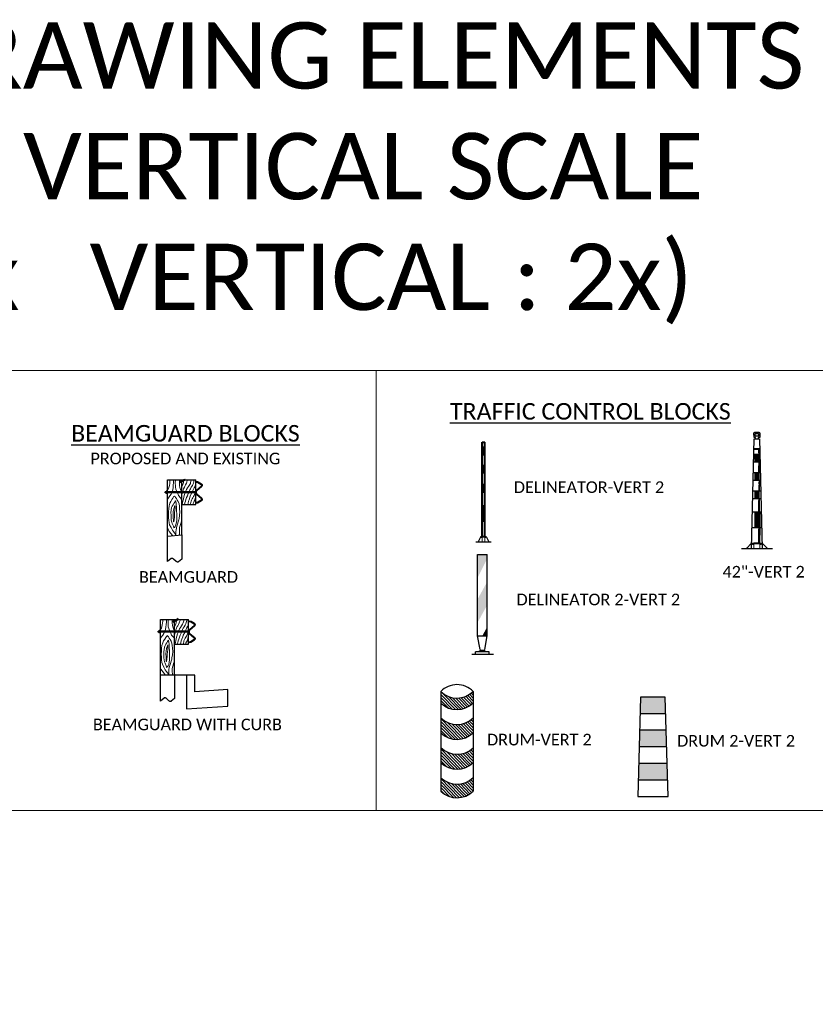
# Model space of a CAD drawing. Extents: x 3480 to 4622, y 4336 to 4703.
# Tile 16 of 33: x 3922 to 3970, y 4638 to 4698. Entities that reach past the tile are written whole.
import ezdxf

# ---------------------------------------------------------------- set-up
doc = ezdxf.new("R2010")
doc.units = 0
doc.header["$MEASUREMENT"] = 0
doc.linetypes.add('DGN Style 2', pattern=[25, 12.5, -12.5])
doc.linetypes.add('DGN Style 3', pattern=[37.5, 25, -12.5])
for name, color, linetype, lineweight in [('P_MISC', 7, 'Continuous', 25), ('P_MISC_CONSTD', 7, 'Continuous', 25), ('P_MISC_Text', 7, 'Continuous', 0), ('P_MISC_TYPS', 7, 'Continuous', 25)]:
    doc.layers.add(name, color=color, linetype=linetype, lineweight=lineweight)
doc.layers.add('P_MISC_NoPlot', color=7, linetype='Continuous', lineweight=18, plot=False)
doc.layers.add('P_MISC_TXT', color=7, linetype='Continuous')
doc.styles.add('CalibriLight', font='calibril.ttf')

# ---------------------------------------------------------------- blocks, each defined once
blk = doc.blocks.new('DELINEATOR-VERT 2')
at = {"layer": 'P_MISC_TYPS', "linetype": 'Continuous', "lineweight": 40}
for p, q in [((-0.088, 0.316), (-0.088, 6.001)), ((-0.088, 6.001), (0.09, 6.001)), ((0.09, 0.316), (0.09, 6.001)), ((-0.088, 0.313), (0.09, 0.313))]:
    blk.add_line(p, q, dxfattribs=at)
at = {"layer": 'P_MISC_TYPS', "linetype": 'Continuous', "lineweight": 15}
for p, q in [((0.051, 6.001), (0.051, 5.735)), ((0.064, 5.971), (0.064, 5.72)), ((0.069, 5.998), (0.069, 5.723)), ((0.078, 5.978), (0.078, 5.823)), ((0.079, 5.998), (0.079, 5.742)), ((0.085, 5.95), (0.085, 5.749)), ((0.051, 5.122), (0.051, 4.748)), ((0.057, 5.232), (0.057, 4.638)), ((0.069, 5.216), (0.069, 4.649)), ((0.077, 5.232), (0.077, 5.125)), ((0.079, 5.071), (0.079, 4.738)), ((0.084, 5.164), (0.084, 4.712)), ((0.045, 3.948), (0.045, 3.641)), ((0.052, 4.032), (0.052, 3.932)), ((0.058, 4.09), (0.058, 3.487)), ((0.068, 3.952), (0.068, 3.625)), ((0.073, 4.087), (0.073, 3.504)), ((0.058, 2.968), (0.058, 2.754)), ((0.051, 2.922), (0.051, 2.255)), ((0.061, 2.815), (0.061, 2.37)), ((0.069, 2.95), (0.069, 2.331)), ((0.074, 2.965), (0.074, 2.215)), ((0.079, 2.95), (0.079, 2.262)), ((0.069, 1.231), (0.069, 0.321)), ((0.051, 1.171), (0.051, 0.318)), ((0.062, 1.038), (0.062, 0.467)), ((0.075, 1.111), (0.075, 0.342)), ((0.079, 1.119), (0.079, 0.322)), ((0.086, 1.066), (0.086, 0.394)), ((0.063, 0.463), (0.063, 0.349))]:
    blk.add_line(p, q, dxfattribs=at)
at = {"layer": 'P_MISC_TYPS', "linetype": 'Continuous', "lineweight": 30}
for p, q in [((-0.088, 5.711), (0.09, 5.711)), ((-0.06, 5.711), (-0.06, 5.237)), ((-0.03, 5.711), (-0.03, 5.237)), ((0, 5.711), (0, 5.237)), ((0.03, 5.711), (0.03, 5.237)), ((0.06, 5.711), (0.06, 5.237)), ((-0.089, 5.237), (0.089, 5.237)), ((-0.088, 4.62), (0.09, 4.62)), ((-0.06, 4.621), (-0.06, 4.147)), ((-0.03, 4.621), (-0.03, 4.147)), ((0, 4.621), (0, 4.147)), ((0.03, 4.621), (0.03, 4.147)), ((0.058, 4.621), (0.058, 4.147)), ((-0.089, 4.147), (0.089, 4.147)), ((-0.09, 2.994), (0.087, 2.994)), ((-0.086, 3.468), (0.089, 3.468)), ((-0.062, 3.468), (-0.062, 3.231)), ((-0.062, 3.468), (-0.062, 2.994)), ((-0.032, 3.468), (-0.032, 3.231)), ((-0.032, 3.468), (-0.032, 2.994)), ((-0.002, 3.468), (-0.002, 3.231)), ((-0.002, 3.468), (-0.002, 2.994)), ((0.029, 3.468), (0.029, 3.231)), ((0.029, 3.468), (0.029, 2.994)), ((0.059, 3.468), (0.059, 3.231)), ((0.059, 3.468), (0.059, 2.994)), ((-0.088, 2.193), (0.09, 2.193)), ((-0.062, 2.193), (-0.062, 1.719)), ((-0.032, 2.193), (-0.032, 1.719)), ((-0.002, 2.193), (-0.002, 1.719)), ((0.029, 2.193), (0.029, 1.719)), ((0.059, 2.193), (0.059, 1.719)), ((-0.09, 1.245), (0.087, 1.245)), ((-0.062, 1.719), (-0.062, 1.245)), ((-0.032, 1.719), (-0.032, 1.245)), ((-0.002, 1.719), (-0.002, 1.245)), ((0.029, 1.719), (0.029, 1.245)), ((0.059, 1.719), (0.059, 1.245)), ((0.089, 0.79), (0.089, 0.553)), ((-0.159, 0.313), (-0.317, -0.001)), ((-0.316, 0), (0.316, 0)), ((-0.315, 0.001), (0.315, 0.001)), ((-0.159, 0.313), (0.16, 0.313)), ((-0.088, 0.316), (0.09, 0.316)), ((-0.088, 0.316), (0.09, 0.316)), ((-0.088, 0.316), (0.09, 0.316)), ((0.16, 0.313), (0.317, -0.001)), ((-0.468, -0.001), (0.47, -0.001))]:
    blk.add_line(p, q, dxfattribs=at)
at = {"layer": 'P_MISC_TYPS', "linetype": 'Continuous', "lineweight": 25}
for p, q in [((-0.088, 2.998), (-0.086, 3)), ((-0.088, 2.446), (-0.085, 2.448))]:
    blk.add_line(p, q, dxfattribs=at)
at = {"layer": 'P_MISC_TYPS', "linetype": 'DGN Style 3', "lineweight": 15}
for p, q in [((-0.088, 0.316), (-0.088, -0.001)), ((0.09, 0.472), (0.09, 0.316)), ((0.09, 0.314), (0.09, 0))]:
    blk.add_line(p, q, dxfattribs=at)
at = {"layer": 'P_MISC_TYPS', "linetype": 'Continuous', "lineweight": 25}
for centre, major_axis in [((-0.125, 0.27), (-0.0055, 0.0139)), ((0.124, 0.27), (0.0055, 0.0139))]:
    blk.add_ellipse(centre, major_axis=major_axis, ratio=0.658034, dxfattribs=at)
for points, knots in [([(-0.316, 0.001), (-0.317, 0.001), (-0.317, 0), (-0.318, 0), (-0.318, 0), (-0.319, 0), (-0.319, 0), (-0.32, 0), (-0.32, 0), (-0.321, 0), (-0.322, 0), (-0.322, 0), (-0.323, -0.001)], [0, 0, 0, 0, 0.206907, 0.206907, 0.206907, 0.390036, 0.390036, 0.390036, 0.709112, 0.709112, 0.709112, 1, 1, 1, 1]), ([(-0.316, 0.001), (-0.317, 0.001), (-0.317, 0.001), (-0.318, 0), (-0.318, 0), (-0.319, 0), (-0.319, 0), (-0.32, 0), (-0.321, 0), (-0.321, -0.001)], [0, 0, 0, 0, 0.243753, 0.243753, 0.243753, 0.543601, 0.543601, 0.543601, 1, 1, 1, 1])]:
    blk.add_open_spline(points, degree=3, knots=knots, dxfattribs=at)
at = {"layer": 'P_MISC_TYPS', "linetype": 'Continuous', "lineweight": 30}
blk.add_open_spline([(-0.316, 0.001), (-0.317, 0.001), (-0.317, 0.001), (-0.317, 0.001), (-0.318, 0.001), (-0.318, 0.001), (-0.318, 0), (-0.319, 0), (-0.319, 0), (-0.319, 0), (-0.32, 0), (-0.32, -0.001), (-0.321, -0.001)], degree=3, knots=[0, 0, 0, 0, 0.215529, 0.215529, 0.215529, 0.440738, 0.440738, 0.440738, 0.704338, 0.704338, 0.704338, 1, 1, 1, 1], dxfattribs=at)
blk = doc.blocks.new('DELINEATOR 2-VERT2')
at = {"layer": 'P_MISC_TYPS'}
h = blk.add_hatch(color=7, dxfattribs=at)
h.dxf.hatch_style = 1
h.paths.add_polyline_path([(0.041, 1.107), (0.276, 1.107), (0.276, 1.548)])
at = {"layer": 'P_MISC_TYPS', "color": 7, "linetype": 'Continuous', "lineweight": 30}
for p, q in [((-0.308, 1.107), (-0.308, 5.999)), ((-0.308, 5.999), (0.276, 5.999)), ((0.276, 1.107), (0.276, 6.001)), ((-0.156, 0.273), (-0.308, 1.107)), ((-0.308, 1.107), (0.276, 1.107)), ((0.124, 0.273), (0.274, 1.103)), ((-0.646, 0), (0.646, 0)), ((0.396, 0.131), (-0.428, 0.131)), ((-0.428, 0), (-0.428, 0.131)), ((-0.156, 0.204), (-0.229, 0.131)), ((-0.156, 0.204), (0.124, 0.204)), ((0.124, 0.204), (0.197, 0.131)), ((0.396, 0), (0.396, 0.131))]:
    blk.add_line(p, q, dxfattribs=at)
at = {"layer": 'P_MISC_TYPS', "color": 7, "linetype": 'Continuous', "lineweight": 25}
blk.add_line((0.041, 1.107), (0.276, 1.548), dxfattribs=at)
blk.add_line((0.041, 1.107), (0.276, 1.548), dxfattribs=at)
for points in [[(-0.307, 4.598), (0.276, 5.759), (-0.308, 5.999), (0.276, 5.999)], [(-0.307, 1.899), (0.275, 2.952), (-0.308, 3.304), (0.275, 4.355)]]:
    blk.add_solid(points, dxfattribs=at)
at = {"layer": 'P_MISC_TYPS', "color": 7, "linetype": 'Continuous', "lineweight": 30}
blk.add_solid([(-0.156, 0.273), (0.124, 0.273), (-0.229, 0.131), (0.197, 0.131)], dxfattribs=at)
blk = doc.blocks.new('DRUM-VERT 2')
h = blk.add_hatch()
h.set_pattern_fill('ANSI31', color=256, angle=89)
h.set_pattern_definition([(134, (0.9646, 4.56503), (-0.0899175, -0.086832), [])])
h.paths.add_polyline_path([(-0.007, 4.411), (-0.006, 3.514, 0.410758), (1.939, 3.522), (1.937, 4.419, -0.410758)])
h.paths.add_polyline_path([(1.936, 5.315), (1.935, 6.012, -0.410758), (-0.009, 6.004), (-0.008, 5.307, 0.410758)])
h = blk.add_hatch()
h.set_pattern_fill('ANSI31', color=256, angle=89)
h.set_pattern_definition([(134, (0.97002, 1.11639), (-0.0899175, -0.086832), [])])
h.paths.add_polyline_path([(-0.004, 2.628), (-0.003, 1.715, 0.410758), (1.941, 1.723), (1.94, 2.613, -0.410783)])
h.paths.add_polyline_path([(-0.001, 0.812), (0, 0, 0.410758), (1.944, 0.008), (1.943, 0.82, -0.410758)])
for p, q in [((-0.009, 6.004), (0, 0)), ((1.935, 6.012), (1.944, 0.008))]:
    blk.add_line(p, q)
for centre, radius, start, end in [((0.966, 5.062), 1.356, 44.43721, 136.02915), ((0.959, 6.991), 1.383, 225.57157, 314.89479), ((0.96, 6.294), 1.383, 225.57157, 314.89479), ((0.961, 5.399), 1.383, 225.57157, 314.89479), ((0.963, 4.501), 1.383, 225.57157, 314.89479), ((0.976, 3.604), 1.383, 224.8796, 314.20762), ((0.965, 2.702), 1.383, 225.57157, 314.89479), ((0.967, 1.8), 1.383, 225.57157, 314.89479), ((0.968, 0.988), 1.383, 225.57157, 314.89479)]:
    blk.add_arc(centre, radius, start, end)
blk = doc.blocks.new('DRUM 2-VERT 2')
at = {"layer": 'P_MISC_TYPS'}
h = blk.add_hatch(color=256, dxfattribs=at)
h.dxf.hatch_style = 1
h.paths.add_polyline_path([(-0.139, 4.996), (-0.167, 6), (-1.667, 6), (-1.694, 4.996)])
h = blk.add_hatch(color=256, dxfattribs=at)
h.dxf.hatch_style = 1
h.paths.add_polyline_path([(-1.725, 3.999), (-1.75, 3), (-0.079, 3), (-0.108, 3.999)])
h = blk.add_hatch(color=256, dxfattribs=at)
h.dxf.hatch_style = 1
h.paths.add_polyline_path([(-0.026, 1), (-0.053, 2.001), (-1.778, 2.001), (-1.806, 1)])
for p, q in [((-1.667, 6), (-1.833, 0)), ((-0.167, 6), (-1.667, 6)), ((0, 0), (-0.167, 6)), ((-0.139, 4.996), (-1.694, 4.996)), ((-0.111, 3.999), (-1.722, 3.999)), ((-0.083, 3), (-1.75, 3)), ((-0.056, 2.001), (-1.778, 2.001)), ((-0.028, 1), (-1.806, 1)), ((-1.833, 0), (0, 0))]:
    blk.add_line(p, q, dxfattribs=at)
blk = doc.blocks.new('42-INCH CHANNELIZER')
at = {"layer": 'P_MISC_TYPS', "color": 7}
for p, q in [((-0.164, 0.002), (-0.081, 3.297)), ((0.081, 3.297), (0.163, 0.002))]:
    blk.add_line(p, q, dxfattribs=at)
at = {"layer": 'P_MISC_TYPS', "color": 7, "linetype": 'Continuous', "lineweight": 30}
for p, q in [((-0.081, 3.297), (0.081, 3.297)), ((-0.093, 2.842), (0.093, 2.842)), ((-0.062, 2.842), (-0.062, 2.605)), ((-0.032, 2.842), (-0.032, 2.605)), ((-0.001, 2.842), (-0.001, 2.605)), ((0.029, 2.842), (0.029, 2.605)), ((0.059, 2.842), (0.059, 2.605)), ((-0.099, 2.605), (0.099, 2.605)), ((-0.107, 2.289), (0.106, 2.289)), ((-0.062, 2.289), (-0.062, 2.053)), ((-0.032, 2.289), (-0.032, 2.053)), ((-0.001, 2.289), (-0.001, 2.053)), ((0.029, 2.289), (0.029, 2.053)), ((0.059, 2.289), (0.059, 2.053)), ((-0.113, 2.053), (0.112, 2.053)), ((-0.126, 1.5), (0.126, 1.5)), ((-0.12, 1.737), (0.12, 1.737)), ((-0.063, 1.737), (-0.063, 1.5)), ((-0.033, 1.737), (-0.033, 1.5)), ((-0.003, 1.737), (-0.003, 1.5)), ((0.027, 1.737), (0.027, 1.5)), ((0.057, 1.737), (0.057, 1.5)), ((-0.136, 1.105), (0.136, 1.105)), ((-0.062, 1.105), (-0.063, 0.631)), ((-0.032, 1.105), (-0.032, 0.632)), ((-0.001, 1.105), (-0.002, 0.632)), ((0.029, 1.105), (0.028, 0.632)), ((0.059, 1.105), (0.058, 0.631)), ((0.088, 1.105), (0.088, 0.395)), ((-0.148, 0.631), (0.148, 0.631)), ((-0.469, 0), (0.469, 0)), ((-0.16, 0.158), (-0.318, 0)), ((-0.317, 0.001), (0.315, 0.001)), ((-0.316, 0.002), (0.314, 0.002)), ((-0.16, 0.158), (0.159, 0.158)), ((0.159, 0.158), (0.316, 0))]:
    blk.add_line(p, q, dxfattribs=at)
at = {"layer": 'P_MISC_TYPS', "color": 7, "linetype": 'Continuous', "lineweight": 40}
for p, q in [((-0.089, 3), (0.089, 3)), ((-0.089, 0.158), (0.089, 0.158))]:
    blk.add_line(p, q, dxfattribs=at)
at = {"layer": 'P_MISC_TYPS', "color": 7, "linetype": 'Continuous', "lineweight": 15}
for p, q in [((0.05, 3), (0.05, 2.869)), ((0.063, 2.972), (0.063, 2.847)), ((0.067, 2.999), (0.067, 2.861)), ((0.077, 2.979), (0.077, 2.901)), ((0.078, 2.999), (0.078, 2.871)), ((0.084, 2.951), (0.084, 2.85)), ((0.05, 2.491), (0.05, 2.304)), ((0.056, 2.6), (0.056, 2.303)), ((0.067, 2.584), (0.067, 2.301)), ((0.076, 2.6), (0.076, 2.547)), ((0.078, 2.503), (0.078, 2.337)), ((0.083, 2.533), (0.083, 2.307)), ((0.055, 1.91), (0.055, 1.756)), ((0.062, 1.994), (0.062, 1.944)), ((0.067, 2.052), (0.067, 1.751)), ((0.078, 1.914), (0.078, 1.751)), ((0.082, 2.053), (0.082, 1.758)), ((0.056, 1.493), (0.056, 1.386)), ((0.073, 1.489), (0.073, 1.114)), ((0.05, 1.447), (0.05, 1.113)), ((0.06, 1.339), (0.06, 1.117)), ((0.067, 1.475), (0.067, 1.165)), ((0.078, 1.475), (0.078, 1.131)), ((0.061, 0.595), (0.061, 0.309)), ((0.067, 0.617), (0.067, 0.158)), ((0.05, 0.586), (0.05, 0.158)), ((0.074, 0.568), (0.074, 0.158)), ((0.078, 0.562), (0.078, 0.158)), ((0.085, 0.572), (0.085, 0.158)), ((0.062, 0.248), (0.062, 0.191))]:
    blk.add_line(p, q, dxfattribs=at)
at = {"layer": 'P_MISC_TYPS', "color": 7, "linetype": 'Continuous', "lineweight": 25}
for p, q in [((-0.089, 2.84), (-0.087, 2.842)), ((-0.089, 2.287), (-0.087, 2.29))]:
    blk.add_line(p, q, dxfattribs=at)
at = {"layer": 'P_MISC_TYPS', "color": 7, "linetype": 'DGN Style 3', "lineweight": 15}
for p, q in [((0.089, 1.105), (0.089, 0.158)), ((-0.089, 0.158), (-0.089, 0)), ((0.089, 0.156), (0.089, 0.001))]:
    blk.add_line(p, q, dxfattribs=at)
at = {"layer": 'P_MISC_TYPS', "color": 7, "flags": 128}
blk.add_lwpolyline([(-0.04, 3.297), (-0.039, 3.342), (-0.087, 3.342), (-0.088, 3.471, -0.412978), (-0.061, 3.5), (0.061, 3.5, -0.412978), (0.088, 3.471), (0.088, 3.343), (0.041, 3.343), (0.041, 3.297)], format="xyb", dxfattribs=at)
blk.add_lwpolyline([(-0.049, 3.386), (-0.048, 3.46), (0.049, 3.46), (0.049, 3.386)], close=True, dxfattribs=at)
at = {"layer": 'P_MISC_TYPS', "color": 7, "linetype": 'Continuous', "lineweight": 25}
for centre, major_axis in [((-0.126, 0.131), (-0.0055, 0.0139)), ((0.122, 0.132), (0.0055, 0.0139))]:
    blk.add_ellipse(centre, major_axis=major_axis, ratio=0.658034, dxfattribs=at)
for points, knots in [([(-0.318, 0.002), (-0.318, 0.001), (-0.319, 0.001), (-0.319, 0.001), (-0.319, 0.001), (-0.32, 0.001), (-0.32, 0.001), (-0.321, 0.001), (-0.321, 0.001), (-0.322, 0.001), (-0.323, 0.001), (-0.323, 0), (-0.324, 0)], [0, 0, 0, 0, 0.206907, 0.206907, 0.206907, 0.390036, 0.390036, 0.390036, 0.709112, 0.709112, 0.709112, 1, 1, 1, 1]), ([(-0.318, 0.002), (-0.318, 0.002), (-0.318, 0.001), (-0.319, 0.001), (-0.319, 0.001), (-0.32, 0.001), (-0.32, 0.001), (-0.321, 0.001), (-0.322, 0), (-0.322, 0)], [0, 0, 0, 0, 0.243753, 0.243753, 0.243753, 0.543601, 0.543601, 0.543601, 1, 1, 1, 1])]:
    blk.add_open_spline(points, degree=3, knots=knots, dxfattribs=at)
at = {"layer": 'P_MISC_TYPS', "color": 7, "linetype": 'Continuous', "lineweight": 30}
blk.add_open_spline([(-0.318, 0.002), (-0.318, 0.002), (-0.318, 0.002), (-0.319, 0.002), (-0.319, 0.001), (-0.319, 0.001), (-0.32, 0.001), (-0.32, 0.001), (-0.32, 0.001), (-0.321, 0.001), (-0.321, 0), (-0.321, 0), (-0.322, 0)], degree=3, knots=[0, 0, 0, 0, 0.215529, 0.215529, 0.215529, 0.440738, 0.440738, 0.440738, 0.704338, 0.704338, 0.704338, 1, 1, 1, 1], dxfattribs=at)
blk = doc.blocks.new('*U127')
at = {"layer": 'P_MISC_TYPS', "linetype": 'Continuous', "lineweight": 30}
for p, q in [((-0.0849, 0.3303), (0.0849, 0.3303)), ((-0.0849, -0.0085), (-0.0849, 0.3303)), ((0, 0), (0, 0.3303)), ((0.0849, 0.1817), (0.0849, 0.3303)), ((-0.0937, 0.2593), (-0.0992, 0.2593)), ((-0.0992, 0.2529), (-0.0992, 0.2593)), ((-0.0937, 0.2529), (-0.0992, 0.2529)), ((-0.0937, 0.2514), (-0.0937, 0.2612)), ((-0.0864, 0.2629), (-0.0927, 0.2629)), ((-0.0864, 0.2595), (-0.0927, 0.2595)), ((-0.0864, 0.253), (-0.0927, 0.253)), ((-0.0864, 0.2496), (-0.0927, 0.2496)), ((-0.0849, 0.2655), (-0.0864, 0.2655)), ((-0.0864, 0.2469), (-0.0864, 0.2655)), ((-0.0849, 0.2469), (-0.0864, 0.2469)), ((0, 0.1817), (0.0849, 0.1817))]:
    blk.add_line(p, q, dxfattribs=at)
at = {"layer": 'P_MISC_TYPS', "linetype": 'Continuous', "lineweight": 50}
for p, q in [((0.0176, 0.3311), (-0.0106, 0.317)), ((0.0171, 0.3308), (-0.0106, 0.317)), ((0.0191, 0.3266), (0.0148, 0.3352))]:
    blk.add_line(p, q, dxfattribs=at)
at = {"layer": 'P_MISC_TYPS', "linetype": 'Continuous', "lineweight": 15}
for p, q in [((-0.099, 0.2529), (-0.0987, 0.2593)), ((-0.098, 0.2529), (-0.0977, 0.2593)), ((-0.097, 0.2529), (-0.0967, 0.2593)), ((-0.096, 0.2529), (-0.0957, 0.2593)), ((-0.0949, 0.2529), (-0.0946, 0.2593)), ((-0.0939, 0.2529), (-0.0937, 0.2581)), ((-0.0849, 0.2513), (-0.0849, 0.2581)), ((-0.0849, 0.2469), (-0.0849, 0.251))]:
    blk.add_line(p, q, dxfattribs=at)
at = {"layer": 'P_MISC_TYPS', "linetype": 'DGN Style 3', "ltscale": 0.05306}
for p, q in [((0.0856, 0.2595), (-0.0849, 0.2595)), ((0.0856, 0.2529), (-0.0849, 0.2529))]:
    blk.add_line(p, q, dxfattribs=at)
at = {"layer": 'P_MISC_TYPS', "color": 7, "linetype": 'Continuous', "lineweight": 25}
blk.add_line((0.087, 0.2527), (0.087, 0.2525), dxfattribs=at)
at = {"layer": 'P_MISC_TYPS'}
blk.add_line((-0.0849, -0.0085), (0, 0), dxfattribs=at)
at = {"layer": 'P_MISC_TYPS', "linetype": 'Continuous', "lineweight": 15, "flags": 128}
for points in [[(-0.084, 0.2699), (-0.0786, 0.2784), (-0.0736, 0.2972), (-0.0717, 0.3091), (-0.0713, 0.3171), (-0.0713, 0.3302)], [(-0.084, 0.2173), (-0.0798, 0.2235), (-0.0706, 0.235), (-0.0637, 0.2457), (-0.0587, 0.2569), (-0.0541, 0.2703), (-0.0521, 0.2845), (-0.0506, 0.2991), (-0.0491, 0.3141), (-0.0495, 0.3248), (-0.0494, 0.3302)], [(-0.0011, 0.2123), (-0.0072, 0.2227), (-0.0184, 0.2361), (-0.0233, 0.2484), (-0.0303, 0.2642), (-0.0349, 0.2753), (-0.0375, 0.2861), (-0.0379, 0.2976), (-0.0383, 0.3083), (-0.0383, 0.3194), (-0.0378, 0.3245), (-0.0376, 0.3302)], [(-0.0007, 0.263), (-0.0072, 0.2738), (-0.0111, 0.2849), (-0.0126, 0.2968), (-0.0138, 0.3072), (-0.0134, 0.3171), (-0.0138, 0.3241), (-0.0138, 0.3306)], [(0.0006, 0.289), (0.005, 0.2971), (0.0073, 0.3036), (0.009, 0.3097), (0.0105, 0.3144), (0.0117, 0.3197), (0.0126, 0.3234), (0.0134, 0.3268), (0.0136, 0.3295), (0.0136, 0.33)], [(0.0007, 0.2426), (0.004, 0.2499), (0.0065, 0.26), (0.0084, 0.2681), (0.0117, 0.2779), (0.0161, 0.2877), (0.019, 0.2927), (0.0234, 0.3002), (0.0284, 0.3101), (0.0303, 0.3153), (0.0318, 0.3203), (0.0332, 0.3247), (0.0338, 0.327), (0.034, 0.3293), (0.0338, 0.3302)], [(0.0029, 0.1835), (0.0056, 0.1927), (0.0071, 0.2019), (0.0102, 0.2151), (0.0132, 0.2293), (0.0174, 0.2428), (0.0209, 0.2525), (0.0253, 0.2637), (0.0297, 0.2731), (0.0353, 0.2823), (0.0416, 0.2917), (0.0482, 0.3025), (0.0522, 0.3096), (0.0541, 0.3159), (0.0554, 0.3218), (0.0568, 0.3284), (0.0568, 0.3303)], [(0.0165, 0.1835), (0.0197, 0.1919), (0.0222, 0.2023), (0.0251, 0.2119), (0.0295, 0.2238), (0.0343, 0.2351), (0.0395, 0.2485), (0.0441, 0.2589), (0.0482, 0.27), (0.0524, 0.2773), (0.058, 0.2867), (0.0643, 0.2965), (0.0677, 0.3038), (0.0708, 0.3119), (0.0727, 0.3186), (0.0735, 0.3247), (0.0741, 0.328), (0.0741, 0.3301)], [(0.0366, 0.1821), (0.0386, 0.1913), (0.0409, 0.2017), (0.0443, 0.2115), (0.0491, 0.2247), (0.052, 0.2347), (0.0612, 0.2525), (0.0643, 0.2589), (0.0674, 0.2673), (0.0714, 0.2748), (0.075, 0.2825), (0.0785, 0.2881), (0.0804, 0.2921), (0.0814, 0.2963), (0.0827, 0.3007), (0.0837, 0.3042), (0.0844, 0.3076)], [(0.0539, 0.1823), (0.0539, 0.1869), (0.0554, 0.1948), (0.0566, 0.2025), (0.0599, 0.2096), (0.0639, 0.2172), (0.0674, 0.223), (0.072, 0.2301), (0.0748, 0.2359), (0.0775, 0.2428), (0.0796, 0.2493), (0.0814, 0.2558), (0.0825, 0.2602), (0.0839, 0.2662), (0.0844, 0.2677)], [(-0.0725, 0.0601), (-0.0759, 0.0711), (-0.0779, 0.0876), (-0.0786, 0.1025), (-0.0798, 0.1221), (-0.0786, 0.1398), (-0.0782, 0.1567), (-0.0763, 0.1736), (-0.0713, 0.1897), (-0.0656, 0.2012), (-0.0587, 0.2123), (-0.0529, 0.2216), (-0.0487, 0.2285)], [(-0.0569, 0.0679), (-0.0602, 0.0757), (-0.0625, 0.0872), (-0.0636, 0.0999), (-0.0644, 0.1183), (-0.0648, 0.1348), (-0.0606, 0.1644), (-0.0567, 0.1728), (-0.0521, 0.1809), (-0.0464, 0.1893), (-0.0422, 0.1974), (-0.0387, 0.2043), (-0.0368, 0.2047), (-0.0341, 0.1928), (-0.0326, 0.1812), (-0.0318, 0.1686), (-0.0314, 0.1574), (-0.0306, 0.1429), (-0.0299, 0.1267), (-0.0295, 0.1141), (-0.0295, 0.0976), (-0.0301, 0.0864)], [(-0.0487, 0.2285), (-0.0429, 0.2335)], [(-0.0172, 0.0909), (-0.0157, 0.0983), (-0.0126, 0.1164), (-0.0107, 0.1375), (-0.013, 0.1563), (-0.0138, 0.1732), (-0.0157, 0.1874), (-0.0203, 0.2001), (-0.0264, 0.2093), (-0.0318, 0.2185), (-0.0364, 0.2254), (-0.0402, 0.23), (-0.0429, 0.2335)], [(0.0679, 0.1817), (0.0689, 0.189), (0.0731, 0.1961), (0.0756, 0.2021), (0.0783, 0.2086), (0.0796, 0.214), (0.0808, 0.2172), (0.0837, 0.2218), (0.0846, 0.2259)], [(-0.0502, 0.0776), (-0.0502, 0.086), (-0.0506, 0.1033), (-0.0518, 0.1229), (-0.0514, 0.1398), (-0.0483, 0.1555), (-0.0406, 0.177), (-0.0398, 0.1732), (-0.0398, 0.159), (-0.0414, 0.1482), (-0.0425, 0.1348), (-0.0441, 0.1183), (-0.0437, 0.1045), (-0.0456, 0.0926), (-0.046, 0.0872), (-0.0483, 0.081), (-0.0487, 0.0787), (-0.0495, 0.0772)], [(-0.0498, 0.0192), (-0.0556, 0.0277), (-0.0636, 0.043), (-0.0725, 0.0601)], [(-0.0483, 0.043), (-0.0502, 0.0519), (-0.0569, 0.0679)], [(-0.0502, 0.0776), (-0.0495, 0.0772)], [(-0.0301, 0.0864), (-0.0345, 0.0592), (-0.0391, 0.0507), (-0.0441, 0.0442), (-0.0475, 0.0415)], [(-0.0345, 0.0192), (-0.0337, 0.0281), (-0.0322, 0.0411), (-0.0291, 0.0526), (-0.0172, 0.0909)], [(-0.0122, 0.043), (-0.0091, 0.0553), (-0.0061, 0.0672), (-0.003, 0.0749), (-0.0011, 0.0834)], [(-0.084, 0.0377), (-0.0851, 0.0409)], [(-0.0802, 0.0292), (-0.0825, 0.0335), (-0.084, 0.0377)], [(-0.0771, 0.0235), (-0.0802, 0.0292)], [(-0.0531, -0.0053), (-0.0748, 0.02), (-0.0771, 0.0235)], [(-0.0702, 0.0146), (-0.0748, 0.02)], [(-0.0498, 0.0192), (-0.0351, -0.0006)], [(-0.0498, 0.0192), (-0.0476, 0.0163)], [(-0.0483, 0.043), (-0.0475, 0.0415)], [(-0.0345, 0.0192), (-0.0352, -0.0035)], [(-0.0138, 0.0223), (-0.0141, 0.0319), (-0.0122, 0.043)], [(-0.0128, -0.0013), (-0.0138, 0.0223)]]:
    blk.add_lwpolyline(points, dxfattribs=at)
at = {"layer": 'P_MISC_TYPS', "lineweight": 40, "flags": 128}
blk.add_lwpolyline([(0.0867, 0.3194), (0.0963, 0.318, -0.100206), (0.098, 0.3173), (0.1182, 0.3051, -0.542766), (0.1194, 0.293), (0.09, 0.2676, 0.275578), (0.0862, 0.2599), (0.0862, 0.2517, 0.219432), (0.0895, 0.2447), (0.1196, 0.219, -0.547778), (0.1179, 0.2067), (0.0967, 0.1938), (0.0868, 0.1925)], format="xyb", dxfattribs=at)
at = {"layer": 'P_MISC_TYPS', "color": 7, "linetype": 'Continuous', "lineweight": 30}
blk.add_lwpolyline([(0.0967, 0.3185), (0.0868, 0.3199), (0.0866, 0.3188), (0.0962, 0.3173, -0.10012), (0.0977, 0.3168), (0.1178, 0.3046)], format="xyb", dxfattribs=at)
for points in [[(0.0962, 0.3173), (0.0962, 0.3173)], [(0.0982, 0.3179), (0.1187, 0.3055)], [(0.0856, 0.2596), (0.0856, 0.2614), (0.0856, 0.2517)], [(0.0856, 0.2527), (0.0856, 0.2527)], [(0.087, 0.2522), (0.087, 0.2614)], [(0.0889, 0.2675), (0.119, 0.2935)], [(0.1192, 0.2185), (0.0891, 0.2442)], [(0.12, 0.2927), (0.0899, 0.2667)], [(0.1201, 0.2194), (0.0905, 0.2446)], [(0.1176, 0.2073), (0.0965, 0.1944), (0.0867, 0.1931), (0.0869, 0.1919), (0.097, 0.1934), (0.1184, 0.2063)]]:
    blk.add_lwpolyline(points, dxfattribs=at)
at = {"layer": 'P_MISC_TYPS', "color": 7, "linetype": 'Continuous', "lineweight": 30, "extrusion": (0, 0, -1)}
for points in [[(-0.0967, 0.3185, 0.10113), (-0.0982, 0.3179, -0.10113)], [(-0.0891, 0.2442, 0.21942), (-0.0856, 0.2517, -0.21942)], [(-0.0905, 0.2446, 0.2193), (-0.087, 0.2522, -0.2193)]]:
    blk.add_lwpolyline(points, format="xyb", dxfattribs=at)
at = {"layer": 'P_MISC_TYPS', "linetype": 'Continuous', "lineweight": 15}
blk.add_lwpolyline([(0.1085, 0.2828), (0.1086, 0.2829)], dxfattribs=at)
at = {"layer": 'P_MISC_TYPS', "color": 7, "linetype": 'Continuous', "lineweight": 25}
blk.add_lwpolyline([(0.1033, 0.1972), (0.1032, 0.1971)], dxfattribs=at)
at = {"layer": 'P_MISC_TYPS', "color": 7, "linetype": 'Continuous', "lineweight": 15}
blk.add_lwpolyline([(0.1038, 0.2317), (0.1039, 0.2317), (0.1038, 0.2317)], dxfattribs=at)
at = {"layer": 'P_MISC_TYPS', "linetype": 'DGN Style 2', "ltscale": 0.75, "flags": 128}
blk.add_lwpolyline([(0, 0), (0, -0.146), (-0.0201, -0.1627, -0.329612), (-0.0297, -0.1628), (-0.0339, -0.16), (-0.0489, -0.1467), (-0.0504, -0.1455, 0.14365), (-0.0584, -0.1418, 0.182927), (-0.063, -0.1431), (-0.0849, -0.1614), (-0.0849, -0.0085)], format="xyb", dxfattribs=at)
at = {"layer": 'P_MISC_TYPS', "linetype": 'Continuous', "lineweight": 30, "extrusion": (0, 0, -1)}
for centre, radius, start, end in [((0.0873, 0.2563), 0.00638, 328.98734, 31.01266), ((0.0917, 0.2513), 0.00198, 301.68971, 58.31029)]:
    blk.add_arc(centre, radius, start, end, dxfattribs=at)
at = {"layer": 'P_MISC_TYPS', "linetype": 'Continuous', "lineweight": 30}
for centre, radius, start, end in [((-0.0917, 0.2612), 0.00194, 121.25591, 238.74409), ((0.083, 0.2564), 0.0066, 307.85946, 51.5547)]:
    blk.add_arc(centre, radius, start, end, dxfattribs=at)
at = {"layer": 'P_MISC_TYPS', "linetype": 'Continuous', "lineweight": 25}
blk.add_ellipse((0.0974, 0.2608), major_axis=(0.0118, 0), ratio=0.823723, start_param=-3.99647, end_param=-3.99325, dxfattribs=at)
at = {"layer": 'P_MISC_TYPS', "linetype": 'Continuous', "lineweight": 30}
for points, weights, knots in [([(0.1178, 0.3046), (0.1211, 0.3026), (0.1214, 0.2992), (0.1218, 0.2959), (0.119, 0.2935), (0.1218, 0.2959), (0.1214, 0.2992), (0.1211, 0.3026), (0.1178, 0.3046)], [1, 0.911856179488, 1, 0.911856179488, 1, 0.911856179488, 1, 0.911856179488, 1], [0, 0, 0, 0.846026, 0.846026, 1.692052, 1.692052, 2.538079, 2.538079, 3.384105, 3.384105, 3.384105]), ([(0.1187, 0.3055), (0.1224, 0.3032), (0.1228, 0.2993), (0.1232, 0.2955), (0.12, 0.2927), (0.1232, 0.2955), (0.1228, 0.2993), (0.1224, 0.3032), (0.1187, 0.3055)], [1, 0.911838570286, 1, 0.911838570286, 1, 0.911838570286, 1, 0.911838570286, 1], [0, 0, 0, 0.846112, 0.846112, 1.692224, 1.692224, 2.538336, 2.538336, 3.384448, 3.384448, 3.384448]), ([(0.0856, 0.2614), (0.0859, 0.265), (0.0889, 0.2675), (0.0859, 0.265), (0.0856, 0.2614)], [1, 0.938935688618, 1, 0.938935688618, 1], [0, 0, 0, 0.702545, 0.702545, 1.405089, 1.405089, 1.405089]), ([(0.087, 0.2613), (0.0872, 0.2645), (0.0899, 0.2667), (0.0872, 0.2645), (0.087, 0.2613)], [1, 0.938984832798, 1, 0.938984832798, 1], [0, 0, 0, 0.702259, 0.702259, 1.404518, 1.404518, 1.404518]), ([(0.1192, 0.2185), (0.122, 0.216), (0.1215, 0.2126), (0.121, 0.2092), (0.1176, 0.2073), (0.121, 0.2092), (0.1215, 0.2126), (0.122, 0.216), (0.1192, 0.2185)], [1, 0.908770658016, 1, 0.908770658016, 1, 0.908770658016, 1, 0.908770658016, 1], [0, 0, 0, 0.860936, 0.860936, 1.721871, 1.721871, 2.582807, 2.582807, 3.443742, 3.443742, 3.443742]), ([(0.1201, 0.2194), (0.1234, 0.2165), (0.1229, 0.2125), (0.1224, 0.2085), (0.1184, 0.2063), (0.1224, 0.2085), (0.1229, 0.2125), (0.1234, 0.2165), (0.1201, 0.2194)], [1, 0.906403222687, 1, 0.906403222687, 1, 0.906403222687, 1, 0.906403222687, 1], [0, 0, 0, 0.872213, 0.872213, 1.744426, 1.744426, 2.616639, 2.616639, 3.488852, 3.488852, 3.488852])]:
    blk.add_rational_spline(points, weights, degree=2, knots=knots, dxfattribs=at)
blk = doc.blocks.new('*U128')
at = {"layer": 'P_MISC', "color": 7, "linetype": 'Continuous', "lineweight": 25}
blk.add_line((-0.2351, 0.3449), (-0.2351, 0.3448), dxfattribs=at)
at = {"layer": 'P_MISC', "color": 7, "linetype": 'Continuous', "lineweight": 30}
for points in [[(-0.2259, 0.4096), (-0.2259, 0.4096)], [(-0.2365, 0.3449), (-0.2365, 0.3449)]]:
    blk.add_lwpolyline(points, dxfattribs=at)
at = {"layer": 'P_MISC', "color": 7, "linetype": 'Continuous', "lineweight": 30, "extrusion": (0, 0, -1)}
blk.add_lwpolyline([(0.2254, 0.4107, 0.10113), (0.2239, 0.4102, -0.10113)], format="xyb", dxfattribs=at)
at = {"layer": 'P_MISC', "color": 7, "linetype": 'Continuous', "lineweight": 15}
blk.add_lwpolyline([(-0.2183, 0.324), (-0.2182, 0.3239), (-0.2183, 0.324)], dxfattribs=at)
at = {"layer": 'P_MISC', "color": 7, "linetype": 'Continuous', "lineweight": 25}
blk.add_lwpolyline([(-0.2187, 0.2895), (-0.2189, 0.2894)], dxfattribs=at)
at = {"layer": 'P_MISC_CONSTD', "linetype": 'Continuous', "lineweight": 30}
for p, q in [((-0.407, 0.4226), (-0.2372, 0.4226)), ((-0.407, 0.0875), (-0.407, 0.4226)), ((-0.3221, 0.0875), (-0.3221, 0.4226)), ((-0.2372, 0.274), (-0.2372, 0.4226)), ((-0.407, 0.3578), (-0.4085, 0.3578)), ((-0.4085, 0.3392), (-0.4085, 0.3578)), ((-0.4159, 0.3516), (-0.4212, 0.3516)), ((-0.4212, 0.3452), (-0.4212, 0.3516)), ((-0.4158, 0.3452), (-0.4212, 0.3452)), ((-0.4158, 0.3437), (-0.4158, 0.3535)), ((-0.4085, 0.3551), (-0.4148, 0.3551)), ((-0.4085, 0.3518), (-0.4148, 0.3518)), ((-0.4085, 0.3452), (-0.4148, 0.3452)), ((-0.4085, 0.3419), (-0.4148, 0.3419)), ((-0.407, 0.3392), (-0.4085, 0.3392)), ((-0.3221, 0.274), (-0.2372, 0.274))]:
    blk.add_line(p, q, dxfattribs=at)
at = {"layer": 'P_MISC_CONSTD', "linetype": 'Continuous', "lineweight": 50}
for p, q in [((-0.3045, 0.4233), (-0.3327, 0.4092)), ((-0.305, 0.4231), (-0.3327, 0.4092)), ((-0.303, 0.4189), (-0.3073, 0.4275))]:
    blk.add_line(p, q, dxfattribs=at)
at = {"layer": 'P_MISC_CONSTD', "linetype": 'Continuous', "lineweight": 15}
for p, q in [((-0.4211, 0.3452), (-0.4208, 0.3516)), ((-0.4201, 0.3452), (-0.4198, 0.3516)), ((-0.4191, 0.3452), (-0.4188, 0.3516)), ((-0.4181, 0.3452), (-0.4178, 0.3516)), ((-0.417, 0.3452), (-0.4167, 0.3516)), ((-0.416, 0.3452), (-0.4156, 0.3537)), ((-0.416, 0.3452), (-0.4159, 0.3484)), ((-0.407, 0.3436), (-0.407, 0.3504)), ((-0.407, 0.3391), (-0.407, 0.3432))]:
    blk.add_line(p, q, dxfattribs=at)
at = {"layer": 'P_MISC_CONSTD', "linetype": 'DGN Style 3', "ltscale": 0.05306}
for p, q in [((-0.2365, 0.3518), (-0.407, 0.3518)), ((-0.2365, 0.3452), (-0.407, 0.3452))]:
    blk.add_line(p, q, dxfattribs=at)
at = {"layer": 'P_MISC_CONSTD', "linetype": 'Continuous', "lineweight": 15, "flags": 128}
for points in [[(-0.4061, 0.3622), (-0.4007, 0.3706), (-0.3957, 0.3894), (-0.3938, 0.4013), (-0.3934, 0.4094), (-0.3934, 0.4225)], [(-0.4061, 0.3096), (-0.4019, 0.3157), (-0.3926, 0.3273), (-0.3857, 0.338), (-0.3808, 0.3491), (-0.3761, 0.3626), (-0.3742, 0.3768), (-0.3727, 0.3914), (-0.3712, 0.4063), (-0.3715, 0.4171), (-0.3715, 0.4224)], [(-0.3232, 0.3046), (-0.3293, 0.315), (-0.3404, 0.3284), (-0.3454, 0.3407), (-0.3523, 0.3564), (-0.3569, 0.3676), (-0.3596, 0.3783), (-0.36, 0.3898), (-0.3604, 0.4006), (-0.3604, 0.4117), (-0.3599, 0.4168), (-0.3597, 0.4224)], [(-0.3228, 0.3553), (-0.3293, 0.366), (-0.3331, 0.3772), (-0.3347, 0.3891), (-0.3358, 0.3994), (-0.3354, 0.4094), (-0.3358, 0.4163), (-0.3358, 0.4228)], [(-0.3215, 0.3813), (-0.3171, 0.3893), (-0.3148, 0.3959), (-0.3131, 0.402), (-0.3116, 0.4066), (-0.3104, 0.412), (-0.3094, 0.4156), (-0.3087, 0.4191), (-0.3085, 0.4218), (-0.3085, 0.4222)], [(-0.3213, 0.3348), (-0.3181, 0.3421), (-0.3156, 0.3523), (-0.3137, 0.3604), (-0.3104, 0.3702), (-0.306, 0.3799), (-0.3031, 0.3849), (-0.2987, 0.3924), (-0.2937, 0.4024), (-0.2918, 0.4076), (-0.2902, 0.4126), (-0.2889, 0.417), (-0.2883, 0.4193), (-0.2881, 0.4216), (-0.2883, 0.4225)], [(-0.3192, 0.2757), (-0.3165, 0.2849), (-0.315, 0.2941), (-0.3119, 0.3074), (-0.3089, 0.3216), (-0.3046, 0.335), (-0.3012, 0.3448), (-0.2968, 0.3559), (-0.2924, 0.3653), (-0.2868, 0.3746), (-0.2805, 0.384), (-0.2739, 0.3947), (-0.2699, 0.4018), (-0.268, 0.4082), (-0.2666, 0.4141), (-0.2653, 0.4206), (-0.2653, 0.4226)], [(-0.3056, 0.2757), (-0.3023, 0.2842), (-0.2998, 0.2945), (-0.297, 0.3041), (-0.2925, 0.316), (-0.2877, 0.3273), (-0.2826, 0.3408), (-0.278, 0.3511), (-0.2739, 0.3623), (-0.2697, 0.3696), (-0.2641, 0.379), (-0.2578, 0.3888), (-0.2544, 0.3961), (-0.2513, 0.4041), (-0.2494, 0.4108), (-0.2486, 0.417), (-0.248, 0.4203), (-0.248, 0.4224)], [(-0.2854, 0.2744), (-0.2835, 0.2836), (-0.2812, 0.294), (-0.2778, 0.3037), (-0.273, 0.317), (-0.2701, 0.327), (-0.2609, 0.3448), (-0.2578, 0.3511), (-0.2547, 0.3596), (-0.2507, 0.3671), (-0.2471, 0.3748), (-0.2436, 0.3803), (-0.2417, 0.3844), (-0.2407, 0.3886), (-0.2394, 0.393), (-0.2384, 0.3965), (-0.2376, 0.3999)], [(-0.2682, 0.2746), (-0.2682, 0.2792), (-0.2666, 0.287), (-0.2655, 0.2947), (-0.2622, 0.3018), (-0.2582, 0.3095), (-0.2547, 0.3153), (-0.2501, 0.3224), (-0.2473, 0.3281), (-0.2446, 0.335), (-0.2425, 0.3416), (-0.2407, 0.3481), (-0.2396, 0.3525), (-0.2382, 0.3584), (-0.2376, 0.36)], [(-0.3946, 0.1523), (-0.398, 0.1633), (-0.3999, 0.1798), (-0.4007, 0.1948), (-0.4019, 0.2144), (-0.4007, 0.2321), (-0.4003, 0.2489), (-0.3984, 0.2658), (-0.3934, 0.282), (-0.3877, 0.2935), (-0.3808, 0.3046), (-0.375, 0.3138), (-0.3708, 0.3207)], [(-0.379, 0.1602), (-0.3823, 0.1679), (-0.3846, 0.1795), (-0.3857, 0.1921), (-0.3865, 0.2106), (-0.3869, 0.2271), (-0.3827, 0.2566), (-0.3788, 0.2651), (-0.3742, 0.2731), (-0.3685, 0.2816), (-0.3642, 0.2896), (-0.3608, 0.2965), (-0.3589, 0.2969), (-0.3562, 0.285), (-0.3546, 0.2735), (-0.3539, 0.2608), (-0.3535, 0.2497), (-0.3527, 0.2351), (-0.352, 0.219), (-0.3516, 0.2063), (-0.3516, 0.1898), (-0.3521, 0.1787)], [(-0.3708, 0.3207), (-0.365, 0.3257)], [(-0.3393, 0.1832), (-0.3378, 0.1906), (-0.3347, 0.2086), (-0.3328, 0.2297), (-0.3351, 0.2486), (-0.3358, 0.2654), (-0.3378, 0.2797), (-0.3424, 0.2923), (-0.3485, 0.3015), (-0.3539, 0.3107), (-0.3585, 0.3177), (-0.3623, 0.3223), (-0.365, 0.3257)], [(-0.2542, 0.274), (-0.2532, 0.2813), (-0.249, 0.2884), (-0.2465, 0.2943), (-0.2438, 0.3009), (-0.2425, 0.3062), (-0.2413, 0.3095), (-0.2384, 0.3141), (-0.2375, 0.3181)], [(-0.3723, 0.1699), (-0.3723, 0.1783), (-0.3727, 0.1956), (-0.3738, 0.2152), (-0.3735, 0.2321), (-0.3704, 0.2478), (-0.3627, 0.2693), (-0.3619, 0.2654), (-0.3619, 0.2512), (-0.3635, 0.2405), (-0.3646, 0.2271), (-0.3662, 0.2106), (-0.3658, 0.1967), (-0.3677, 0.1848), (-0.3681, 0.1795), (-0.3704, 0.1733), (-0.3708, 0.171), (-0.3715, 0.1695)], [(-0.3521, 0.1787), (-0.3566, 0.1514), (-0.3612, 0.143), (-0.3662, 0.1365), (-0.3696, 0.1338)], [(-0.3566, 0.1115), (-0.3558, 0.1203), (-0.3543, 0.1334), (-0.3512, 0.1449), (-0.3393, 0.1832)], [(-0.4061, 0.1299), (-0.4072, 0.1332)], [(-0.4023, 0.1215), (-0.4046, 0.1257), (-0.4061, 0.1299)], [(-0.3992, 0.1157), (-0.4023, 0.1215)], [(-0.3719, 0.1115), (-0.3777, 0.12), (-0.3857, 0.1353), (-0.3946, 0.1523)], [(-0.3704, 0.1353), (-0.3723, 0.1441), (-0.379, 0.1602)], [(-0.3723, 0.1699), (-0.3715, 0.1695)], [(-0.3704, 0.1353), (-0.3696, 0.1338)], [(-0.3358, 0.1146), (-0.3362, 0.1242), (-0.3343, 0.1353)], [(-0.3343, 0.1353), (-0.3312, 0.1476), (-0.3282, 0.1595), (-0.3251, 0.1672), (-0.3232, 0.1756)], [(-0.3756, 0.0875), (-0.3969, 0.1123), (-0.3992, 0.1157)], [(-0.3923, 0.1069), (-0.3969, 0.1123)], [(-0.3719, 0.1115), (-0.3572, 0.0917)], [(-0.3719, 0.1115), (-0.3697, 0.1085)], [(-0.3566, 0.1115), (-0.3573, 0.0875)], [(-0.3347, 0.0875), (-0.3358, 0.1146)]]:
    blk.add_lwpolyline(points, dxfattribs=at)
at = {"layer": 'P_MISC_CONSTD', "lineweight": 40, "flags": 128}
blk.add_lwpolyline([(-0.2354, 0.4116), (-0.2258, 0.4102, -0.100206), (-0.2241, 0.4096), (-0.2039, 0.3974, -0.542766), (-0.2027, 0.3853), (-0.2321, 0.3599, 0.275578), (-0.2358, 0.3522), (-0.2358, 0.344, 0.219432), (-0.2326, 0.3369), (-0.2025, 0.3112, -0.547778), (-0.2042, 0.299), (-0.2254, 0.2861), (-0.2353, 0.2847)], format="xyb", dxfattribs=at)
at = {"layer": 'P_MISC_CONSTD', "linetype": 'Continuous', "lineweight": 15}
blk.add_lwpolyline([(-0.2135, 0.3751), (-0.2134, 0.3752)], dxfattribs=at)
at = {"layer": 'P_MISC_CONSTD', "linetype": 'DGN Style 2', "ltscale": 0.75, "flags": 128}
blk.add_lwpolyline([(-0.3221, 0.0923), (-0.3221, -0.0538), (-0.3422, -0.0705, -0.329612), (-0.3518, -0.0705), (-0.3559, -0.0677), (-0.371, -0.0544), (-0.3725, -0.0532, 0.14365), (-0.3805, -0.0496, 0.182927), (-0.3851, -0.0509), (-0.407, -0.0691), (-0.407, 0.0875)], format="xyb", dxfattribs=at)
at = {"layer": 'P_MISC_CONSTD', "linetype": 'Continuous', "lineweight": 30, "extrusion": (0, 0, -1)}
for centre, radius, start, end in [((0.4094, 0.3485), 0.00638, 328.98734, 31.01266), ((0.4138, 0.3435), 0.00198, 301.68971, 58.31029)]:
    blk.add_arc(centre, radius, start, end, dxfattribs=at)
at = {"layer": 'P_MISC_CONSTD', "linetype": 'Continuous', "lineweight": 30}
for centre, radius, start, end in [((-0.4138, 0.3535), 0.00194, 121.25591, 238.74409), ((-0.2391, 0.3487), 0.0066, 307.85946, 51.5547)]:
    blk.add_arc(centre, radius, start, end, dxfattribs=at)
at = {"layer": 'P_MISC_CONSTD', "linetype": 'Continuous', "lineweight": 25}
blk.add_ellipse((-0.2247, 0.3531), major_axis=(0.0118, 0), ratio=0.823723, start_param=-3.99647, end_param=-3.99325, dxfattribs=at)
at = {"layer": 'P_MISC_CONSTD', "linetype": 'Continuous', "lineweight": 15}
for p in [(-0.4077, 0.3446), (-0.4056, 0.3443)]:
    blk.add_point(p, dxfattribs=at)
at = {"layer": 'P_MISC_NoPlot', "color": 7, "linetype": 'Continuous', "lineweight": 30}
blk.add_lwpolyline([(-0.2254, 0.4107), (-0.2353, 0.4121), (-0.2355, 0.411), (-0.2259, 0.4096, -0.10012), (-0.2244, 0.4091), (-0.2042, 0.3968)], format="xyb", dxfattribs=at)
for points in [[(-0.2332, 0.3598), (-0.2031, 0.3857)], [(-0.2021, 0.3849), (-0.2322, 0.359)], [(-0.2239, 0.4102), (-0.2034, 0.3977)], [(-0.2365, 0.3518), (-0.2365, 0.3537), (-0.2365, 0.344)], [(-0.2045, 0.2996), (-0.2256, 0.2867), (-0.2353, 0.2853), (-0.2352, 0.2842), (-0.2251, 0.2857), (-0.2037, 0.2986)], [(-0.2351, 0.3445), (-0.2351, 0.3537)], [(-0.2029, 0.3108), (-0.233, 0.3364)], [(-0.202, 0.3116), (-0.2316, 0.3369)]]:
    blk.add_lwpolyline(points, dxfattribs=at)
at = {"layer": 'P_MISC_NoPlot', "color": 7, "linetype": 'Continuous', "lineweight": 30, "extrusion": (0, 0, -1)}
for points in [[(0.233, 0.3364, 0.21942), (0.2365, 0.344, -0.21942)], [(0.2316, 0.3369, 0.2193), (0.2351, 0.3445, -0.2193)]]:
    blk.add_lwpolyline(points, format="xyb", dxfattribs=at)
at = {"layer": 'P_MISC_NoPlot', "color": 7, "linetype": 'Continuous', "lineweight": 30}
for points, weights, knots in [([(-0.2365, 0.3537), (-0.2362, 0.3572), (-0.2332, 0.3598), (-0.2362, 0.3572), (-0.2365, 0.3537)], [1, 0.938935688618, 1, 0.938935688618, 1], [0, 0, 0, 0.702545, 0.702545, 1.405089, 1.405089, 1.405089]), ([(-0.2351, 0.3536), (-0.2348, 0.3567), (-0.2322, 0.359), (-0.2348, 0.3567), (-0.2351, 0.3536)], [1, 0.938984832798, 1, 0.938984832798, 1], [0, 0, 0, 0.702259, 0.702259, 1.404518, 1.404518, 1.404518]), ([(-0.2042, 0.3968), (-0.201, 0.3948), (-0.2007, 0.3915), (-0.2003, 0.3882), (-0.2031, 0.3857), (-0.2003, 0.3882), (-0.2007, 0.3915), (-0.201, 0.3948), (-0.2042, 0.3968)], [1, 0.911856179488, 1, 0.911856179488, 1, 0.911856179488, 1, 0.911856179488, 1], [0, 0, 0, 0.846026, 0.846026, 1.692052, 1.692052, 2.538079, 2.538079, 3.384105, 3.384105, 3.384105]), ([(-0.2034, 0.3977), (-0.1997, 0.3954), (-0.1993, 0.3916), (-0.1989, 0.3877), (-0.2021, 0.385), (-0.1989, 0.3877), (-0.1993, 0.3916), (-0.1997, 0.3954), (-0.2034, 0.3977)], [1, 0.911838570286, 1, 0.911838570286, 1, 0.911838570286, 1, 0.911838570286, 1], [0, 0, 0, 0.846112, 0.846112, 1.692224, 1.692224, 2.538336, 2.538336, 3.384448, 3.384448, 3.384448]), ([(-0.2029, 0.3107), (-0.2001, 0.3082), (-0.2006, 0.3048), (-0.2011, 0.3015), (-0.2045, 0.2996), (-0.2011, 0.3015), (-0.2006, 0.3048), (-0.2001, 0.3082), (-0.2029, 0.3107)], [1, 0.908770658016, 1, 0.908770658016, 1, 0.908770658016, 1, 0.908770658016, 1], [0, 0, 0, 0.860936, 0.860936, 1.721871, 1.721871, 2.582807, 2.582807, 3.443742, 3.443742, 3.443742]), ([(-0.202, 0.3116), (-0.1986, 0.3087), (-0.1992, 0.3048), (-0.1997, 0.3008), (-0.2037, 0.2986), (-0.1997, 0.3008), (-0.1992, 0.3048), (-0.1986, 0.3087), (-0.202, 0.3116)], [1, 0.906403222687, 1, 0.906403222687, 1, 0.906403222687, 1, 0.906403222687, 1], [0, 0, 0, 0.872213, 0.872213, 1.744426, 1.744426, 2.616639, 2.616639, 3.488852, 3.488852, 3.488852])]:
    blk.add_rational_spline(points, weights, degree=2, knots=knots, dxfattribs=at)
at = {"layer": 'P_MISC_TYPS'}
blk.add_line((-0.25, 0.0875), (-0.407, 0.0875), dxfattribs=at)
at = {"layer": 'P_MISC_TYPS', "flags": 128}
blk.add_lwpolyline([(-0.25, -0.1156), (0, -0.1), (0, 0), (-0.2, -0.0125), (-0.2, 0.0875), (-0.25, 0.0875), (-0.25, -0.1156)], dxfattribs=at)

msp = doc.modelspace()

# ---------------------------------------------------------------- linework, layer by layer
at = {"layer": 'P_MISC_NoPlot'}
msp.add_lwpolyline([(3840.733, 4676.645), (3998.233, 4676.645), (3998.233, 4579.145), (3840.733, 4579.145)], close=True, dxfattribs=at)
at = {"layer": 'P_MISC_NoPlot', "flags": 128}
for points in [[(3920.396, 4676.645), (3920.396, 4650.143), (3998.233, 4650.143)], [(3943.463, 4650.143), (3943.463, 4676.645)]]:
    msp.add_lwpolyline(points, dxfattribs=at)

# ---------------------------------------------------------------- block references
at = {"xscale": 10, "yscale": 10, "zscale": 10}
for name, p in [('*U127', (3931.736, 4666.749)), ('*U128', (3934.526, 4657.423))]:
    msp.add_blockref(name, p, dxfattribs=at)
at = {"layer": 'P_MISC_TXT', "xscale": 2, "yscale": 2, "zscale": 2}
msp.add_blockref('42-INCH CHANNELIZER', (3966.41, 4665.927), dxfattribs=at)
at = {"layer": 'P_MISC_TYPS'}
for name, p in [('DELINEATOR-VERT 2', (3949.927, 4666.328)), ('DELINEATOR 2-VERT2', (3949.876, 4659.559)), ('DRUM-VERT 2', (3947.367, 4651.303)), ('DRUM 2-VERT 2', (3961.055, 4650.974))]:
    msp.add_blockref(name, p, dxfattribs=at)

# ---------------------------------------------------------------- texts
at = {"layer": 'P_MISC_Text', "char_height": 0.7, "attachment_point": 1, "style": 'CalibriLight'}
for s, insert, width in [('DELINEATOR-VERT 2', (3951.759, 4669.97), 12.60065), ('42"-VERT 2', (3964.338, 4664.874), 4.90951), ('DELINEATOR 2-VERT 2', (3951.919, 4663.202), 12.60065), ('DRUM-VERT 2', (3950.142, 4654.761), 12.60065), ('DRUM 2-VERT 2', (3961.599, 4654.69), 12.60065)]:
    msp.add_mtext(s, dxfattribs=dict(at, insert=insert, width=width))
at = {"layer": 'P_MISC_TXT', "style": 'CalibriLight'}
for s, insert, char_height, width, attachment_point in [('TYPICAL SECTION DRAWING ELEMENTS\\P2x EXAGGERATED VERTICAL SCALE \\P(HORIZONTAL : 1x   VERTICAL : 2x)', (3919.483, 4688.526), 4, 120.78491, 5), ('{\\LTRAFFIC CONTROL BLOCKS}', (3956.369, 4674.182), 1, 19.65294, 5), ('{\\LBEAMGUARD BLOCKS\\P\\H0.7x;\\lPROPOSED AND EXISTING}', (3931.962, 4672.176), 1, 19.65294, 5), ('BEAMGUARD', (3932.148, 4664.56), 0.7, 11.23767, 2), ('BEAMGUARD WITH CURB', (3932.08, 4655.674), 0.7, 12.49968, 2)]:
    msp.add_mtext(s, dxfattribs=dict(at, insert=insert, char_height=char_height, width=width, attachment_point=attachment_point))

doc.saveas('drawing.dxf')
